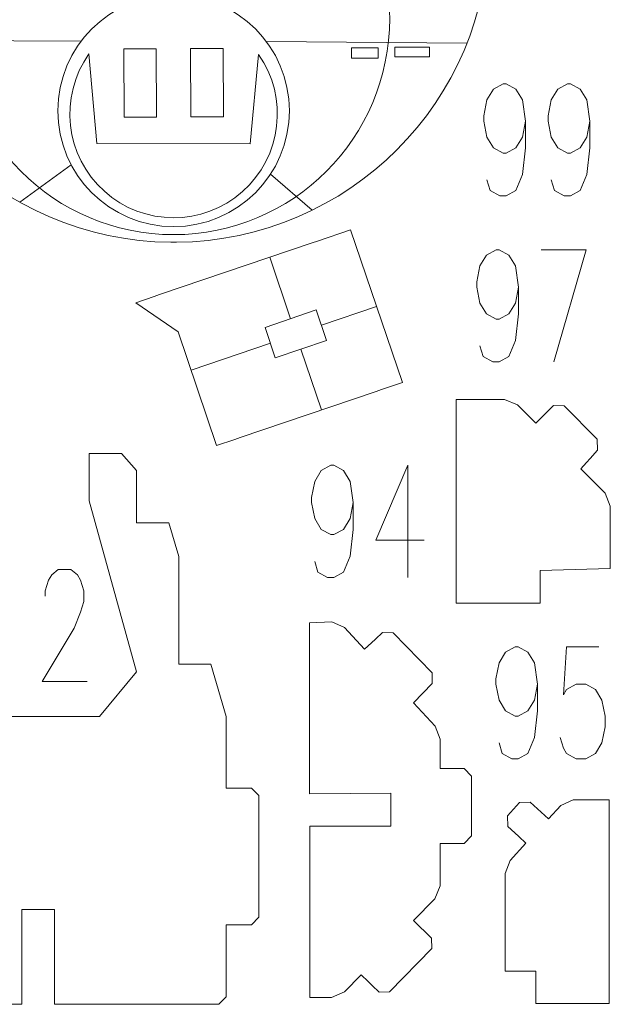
# Model space of a CAD drawing. Header units: inches. Extents: x -7.1 to 7.1, y -5.5 to 5.4.
# Tile 3 of 13: x -0.7 to 1.6, y -5.4 to -1.4. Entities that reach past the tile are written whole.
import ezdxf

# ---------------------------------------------------------------- set-up
doc = ezdxf.new("R2010")
doc.units = ezdxf.units.IN
doc.header["$MEASUREMENT"] = 0
doc.layers.add('Layer 1', color=7, linetype='Continuous')

msp = doc.modelspace()

# ---------------------------------------------------------------- linework, layer by layer
at = {"layer": 'Layer 1', "color": 5, "lineweight": 9}
for points in [[(0.6035, -1.5772), (0.7103, -1.5772), (0.7103, -1.5355), (0.6035, -1.5355), (0.6035, -1.5772)], [(0.778, -1.5719), (0.916, -1.5719), (0.916, -1.5329), (0.778, -1.5329), (0.778, -1.5719)]]:
    msp.add_lwpolyline(points, close=True, dxfattribs=at)
at = {"layer": 'Layer 1', "color": 1, "lineweight": 9}
msp.add_ellipse((-0.1088, -1.7875), major_axis=(0, 0.4637), ratio=1, dxfattribs=at)
for points, knots in [([(-0.6625, -0.7519), (-0.8532, -0.9107), (-0.9746, -1.15), (-0.9746, -1.4175), (-0.9746, -1.4175), (-0.9746, -1.8957), (-0.5869, -2.2833), (-0.1088, -2.2833), (-0.1088, -2.2833), (0.3694, -2.2833), (0.7571, -1.8957), (0.7571, -1.4175), (0.7571, -1.4175), (0.7571, -1.1429), (0.6292, -0.8982), (0.4298, -0.7396)], [0, 0, 0, 0, 0.2, 0.2, 0.2, 0.2, 0.4, 0.4, 0.4, 0.4, 0.6, 0.6, 0.6, 0.6, 1, 1, 1, 1]), ([(1.3013, -1.8287), (1.3013, -1.8287), (1.2886, -1.8929), (1.2886, -1.8929), (1.2886, -1.8929), (1.2886, -1.8929), (1.2626, -1.9358), (1.2626, -1.9358), (1.2626, -1.9358), (1.2626, -1.9358), (1.224, -1.957), (1.224, -1.957), (1.224, -1.957), (1.224, -1.957), (1.2112, -1.957), (1.2112, -1.957), (1.2112, -1.957), (1.2112, -1.957), (1.1726, -1.9358), (1.1726, -1.9358), (1.1726, -1.9358), (1.1726, -1.9358), (1.1467, -1.8929), (1.1467, -1.8929), (1.1467, -1.8929), (1.1467, -1.8929), (1.1339, -1.8287), (1.1339, -1.8287), (1.1339, -1.8287), (1.1339, -1.8287), (1.1339, -1.8076), (1.1339, -1.8076), (1.1339, -1.8076), (1.1339, -1.8076), (1.1467, -1.7435), (1.1467, -1.7435), (1.1467, -1.7435), (1.1467, -1.7435), (1.1726, -1.7005), (1.1726, -1.7005), (1.1726, -1.7005), (1.1726, -1.7005), (1.2112, -1.6794), (1.2112, -1.6794), (1.2112, -1.6794), (1.2112, -1.6794), (1.224, -1.6794), (1.224, -1.6794), (1.224, -1.6794), (1.224, -1.6794), (1.2626, -1.7005), (1.2626, -1.7005), (1.2626, -1.7005), (1.2626, -1.7005), (1.2886, -1.7435), (1.2886, -1.7435), (1.2886, -1.7435), (1.2886, -1.7435), (1.3013, -1.8287), (1.3013, -1.8287), (1.3013, -1.8287), (1.3013, -1.8287), (1.3013, -1.9358), (1.3013, -1.9358), (1.3013, -1.9358), (1.3013, -1.9358), (1.2886, -2.0429), (1.2886, -2.0429), (1.2886, -2.0429), (1.2886, -2.0429), (1.2626, -2.107), (1.2626, -2.107), (1.2626, -2.107), (1.2626, -2.107), (1.224, -2.1281), (1.224, -2.1281), (1.224, -2.1281), (1.224, -2.1281), (1.1985, -2.1281), (1.1985, -2.1281), (1.1985, -2.1281), (1.1985, -2.1281), (1.1598, -2.107), (1.1598, -2.107), (1.1598, -2.107), (1.1598, -2.107), (1.1467, -2.064), (1.1467, -2.064)], [0, 0, 0, 0, 0.043478, 0.043478, 0.043478, 0.043478, 0.086957, 0.086957, 0.086957, 0.086957, 0.130435, 0.130435, 0.130435, 0.130435, 0.173913, 0.173913, 0.173913, 0.173913, 0.217391, 0.217391, 0.217391, 0.217391, 0.26087, 0.26087, 0.26087, 0.26087, 0.304348, 0.304348, 0.304348, 0.304348, 0.347826, 0.347826, 0.347826, 0.347826, 0.391304, 0.391304, 0.391304, 0.391304, 0.434783, 0.434783, 0.434783, 0.434783, 0.478261, 0.478261, 0.478261, 0.478261, 0.521739, 0.521739, 0.521739, 0.521739, 0.565217, 0.565217, 0.565217, 0.565217, 0.608696, 0.608696, 0.608696, 0.608696, 0.652174, 0.652174, 0.652174, 0.652174, 0.695652, 0.695652, 0.695652, 0.695652, 0.73913, 0.73913, 0.73913, 0.73913, 0.782609, 0.782609, 0.782609, 0.782609, 0.826087, 0.826087, 0.826087, 0.826087, 0.869565, 0.869565, 0.869565, 0.869565, 0.913043, 0.913043, 0.913043, 0.913043, 1, 1, 1, 1]), ([(1.5592, -1.8287), (1.5592, -1.8287), (1.5464, -1.8929), (1.5464, -1.8929), (1.5464, -1.8929), (1.5464, -1.8929), (1.5205, -1.9358), (1.5205, -1.9358), (1.5205, -1.9358), (1.5205, -1.9358), (1.4819, -1.957), (1.4819, -1.957), (1.4819, -1.957), (1.4819, -1.957), (1.4691, -1.957), (1.4691, -1.957), (1.4691, -1.957), (1.4691, -1.957), (1.4304, -1.9358), (1.4304, -1.9358), (1.4304, -1.9358), (1.4304, -1.9358), (1.4045, -1.8929), (1.4045, -1.8929), (1.4045, -1.8929), (1.4045, -1.8929), (1.3918, -1.8287), (1.3918, -1.8287), (1.3918, -1.8287), (1.3918, -1.8287), (1.3918, -1.8076), (1.3918, -1.8076), (1.3918, -1.8076), (1.3918, -1.8076), (1.4045, -1.7435), (1.4045, -1.7435), (1.4045, -1.7435), (1.4045, -1.7435), (1.4304, -1.7005), (1.4304, -1.7005), (1.4304, -1.7005), (1.4304, -1.7005), (1.4691, -1.6794), (1.4691, -1.6794), (1.4691, -1.6794), (1.4691, -1.6794), (1.4819, -1.6794), (1.4819, -1.6794), (1.4819, -1.6794), (1.4819, -1.6794), (1.5205, -1.7005), (1.5205, -1.7005), (1.5205, -1.7005), (1.5205, -1.7005), (1.5464, -1.7435), (1.5464, -1.7435), (1.5464, -1.7435), (1.5464, -1.7435), (1.5592, -1.8287), (1.5592, -1.8287), (1.5592, -1.8287), (1.5592, -1.8287), (1.5592, -1.9358), (1.5592, -1.9358), (1.5592, -1.9358), (1.5592, -1.9358), (1.5464, -2.0429), (1.5464, -2.0429), (1.5464, -2.0429), (1.5464, -2.0429), (1.5205, -2.107), (1.5205, -2.107), (1.5205, -2.107), (1.5205, -2.107), (1.4819, -2.1281), (1.4819, -2.1281), (1.4819, -2.1281), (1.4819, -2.1281), (1.4559, -2.1281), (1.4559, -2.1281), (1.4559, -2.1281), (1.4559, -2.1281), (1.4173, -2.107), (1.4173, -2.107), (1.4173, -2.107), (1.4173, -2.107), (1.4045, -2.064), (1.4045, -2.064)], [0, 0, 0, 0, 0.043478, 0.043478, 0.043478, 0.043478, 0.086957, 0.086957, 0.086957, 0.086957, 0.130435, 0.130435, 0.130435, 0.130435, 0.173913, 0.173913, 0.173913, 0.173913, 0.217391, 0.217391, 0.217391, 0.217391, 0.26087, 0.26087, 0.26087, 0.26087, 0.304348, 0.304348, 0.304348, 0.304348, 0.347826, 0.347826, 0.347826, 0.347826, 0.391304, 0.391304, 0.391304, 0.391304, 0.434783, 0.434783, 0.434783, 0.434783, 0.478261, 0.478261, 0.478261, 0.478261, 0.521739, 0.521739, 0.521739, 0.521739, 0.565217, 0.565217, 0.565217, 0.565217, 0.608696, 0.608696, 0.608696, 0.608696, 0.652174, 0.652174, 0.652174, 0.652174, 0.695652, 0.695652, 0.695652, 0.695652, 0.73913, 0.73913, 0.73913, 0.73913, 0.782609, 0.782609, 0.782609, 0.782609, 0.826087, 0.826087, 0.826087, 0.826087, 0.869565, 0.869565, 0.869565, 0.869565, 0.913043, 0.913043, 0.913043, 0.913043, 1, 1, 1, 1]), ([(1.2735, -2.4934), (1.2735, -2.4934), (1.2608, -2.5575), (1.2608, -2.5575), (1.2608, -2.5575), (1.2608, -2.5575), (1.2349, -2.6005), (1.2349, -2.6005), (1.2349, -2.6005), (1.2349, -2.6005), (1.1962, -2.6216), (1.1962, -2.6216), (1.1962, -2.6216), (1.1962, -2.6216), (1.1835, -2.6216), (1.1835, -2.6216), (1.1835, -2.6216), (1.1835, -2.6216), (1.1448, -2.6005), (1.1448, -2.6005), (1.1448, -2.6005), (1.1448, -2.6005), (1.1189, -2.5575), (1.1189, -2.5575), (1.1189, -2.5575), (1.1189, -2.5575), (1.1061, -2.4934), (1.1061, -2.4934), (1.1061, -2.4934), (1.1061, -2.4934), (1.1061, -2.4722), (1.1061, -2.4722), (1.1061, -2.4722), (1.1061, -2.4722), (1.1189, -2.4081), (1.1189, -2.4081), (1.1189, -2.4081), (1.1189, -2.4081), (1.1448, -2.3652), (1.1448, -2.3652), (1.1448, -2.3652), (1.1448, -2.3652), (1.1835, -2.344), (1.1835, -2.344), (1.1835, -2.344), (1.1835, -2.344), (1.1962, -2.344), (1.1962, -2.344), (1.1962, -2.344), (1.1962, -2.344), (1.2349, -2.3652), (1.2349, -2.3652), (1.2349, -2.3652), (1.2349, -2.3652), (1.2608, -2.4081), (1.2608, -2.4081), (1.2608, -2.4081), (1.2608, -2.4081), (1.2735, -2.4934), (1.2735, -2.4934), (1.2735, -2.4934), (1.2735, -2.4934), (1.2735, -2.6005), (1.2735, -2.6005), (1.2735, -2.6005), (1.2735, -2.6005), (1.2608, -2.7075), (1.2608, -2.7075), (1.2608, -2.7075), (1.2608, -2.7075), (1.2349, -2.7716), (1.2349, -2.7716), (1.2349, -2.7716), (1.2349, -2.7716), (1.1962, -2.7928), (1.1962, -2.7928), (1.1962, -2.7928), (1.1962, -2.7928), (1.1707, -2.7928), (1.1707, -2.7928), (1.1707, -2.7928), (1.1707, -2.7928), (1.132, -2.7716), (1.132, -2.7716), (1.132, -2.7716), (1.132, -2.7716), (1.1189, -2.7287), (1.1189, -2.7287)], [0, 0, 0, 0, 0.043478, 0.043478, 0.043478, 0.043478, 0.086957, 0.086957, 0.086957, 0.086957, 0.130435, 0.130435, 0.130435, 0.130435, 0.173913, 0.173913, 0.173913, 0.173913, 0.217391, 0.217391, 0.217391, 0.217391, 0.26087, 0.26087, 0.26087, 0.26087, 0.304348, 0.304348, 0.304348, 0.304348, 0.347826, 0.347826, 0.347826, 0.347826, 0.391304, 0.391304, 0.391304, 0.391304, 0.434783, 0.434783, 0.434783, 0.434783, 0.478261, 0.478261, 0.478261, 0.478261, 0.521739, 0.521739, 0.521739, 0.521739, 0.565217, 0.565217, 0.565217, 0.565217, 0.608696, 0.608696, 0.608696, 0.608696, 0.652174, 0.652174, 0.652174, 0.652174, 0.695652, 0.695652, 0.695652, 0.695652, 0.73913, 0.73913, 0.73913, 0.73913, 0.782609, 0.782609, 0.782609, 0.782609, 0.826087, 0.826087, 0.826087, 0.826087, 0.869565, 0.869565, 0.869565, 0.869565, 0.913043, 0.913043, 0.913043, 0.913043, 1, 1, 1, 1]), ([(1.364, -2.344), (1.364, -2.344), (1.5442, -2.344), (1.5442, -2.344), (1.5442, -2.344), (1.5442, -2.344), (1.4154, -2.7928), (1.4154, -2.7928)], [0, 0, 0, 0, 0.333333, 0.333333, 0.333333, 0.333333, 1, 1, 1, 1]), ([(0.6111, -3.3562), (0.6111, -3.3562), (0.5984, -3.4203), (0.5984, -3.4203), (0.5984, -3.4203), (0.5984, -3.4203), (0.5725, -3.4632), (0.5725, -3.4632), (0.5725, -3.4632), (0.5725, -3.4632), (0.5338, -3.4844), (0.5338, -3.4844), (0.5338, -3.4844), (0.5338, -3.4844), (0.521, -3.4844), (0.521, -3.4844), (0.521, -3.4844), (0.521, -3.4844), (0.4824, -3.4632), (0.4824, -3.4632), (0.4824, -3.4632), (0.4824, -3.4632), (0.4565, -3.4203), (0.4565, -3.4203), (0.4565, -3.4203), (0.4565, -3.4203), (0.4437, -3.3562), (0.4437, -3.3562), (0.4437, -3.3562), (0.4437, -3.3562), (0.4437, -3.335), (0.4437, -3.335), (0.4437, -3.335), (0.4437, -3.335), (0.4565, -3.2709), (0.4565, -3.2709), (0.4565, -3.2709), (0.4565, -3.2709), (0.4824, -3.2279), (0.4824, -3.2279), (0.4824, -3.2279), (0.4824, -3.2279), (0.521, -3.2068), (0.521, -3.2068), (0.521, -3.2068), (0.521, -3.2068), (0.5338, -3.2068), (0.5338, -3.2068), (0.5338, -3.2068), (0.5338, -3.2068), (0.5725, -3.2279), (0.5725, -3.2279), (0.5725, -3.2279), (0.5725, -3.2279), (0.5984, -3.2709), (0.5984, -3.2709), (0.5984, -3.2709), (0.5984, -3.2709), (0.6111, -3.3562), (0.6111, -3.3562), (0.6111, -3.3562), (0.6111, -3.3562), (0.6111, -3.4632), (0.6111, -3.4632), (0.6111, -3.4632), (0.6111, -3.4632), (0.5984, -3.5703), (0.5984, -3.5703), (0.5984, -3.5703), (0.5984, -3.5703), (0.5725, -3.6344), (0.5725, -3.6344), (0.5725, -3.6344), (0.5725, -3.6344), (0.5338, -3.6556), (0.5338, -3.6556), (0.5338, -3.6556), (0.5338, -3.6556), (0.5083, -3.6556), (0.5083, -3.6556), (0.5083, -3.6556), (0.5083, -3.6556), (0.4696, -3.6344), (0.4696, -3.6344), (0.4696, -3.6344), (0.4696, -3.6344), (0.4565, -3.5915), (0.4565, -3.5915)], [0, 0, 0, 0, 0.043478, 0.043478, 0.043478, 0.043478, 0.086957, 0.086957, 0.086957, 0.086957, 0.130435, 0.130435, 0.130435, 0.130435, 0.173913, 0.173913, 0.173913, 0.173913, 0.217391, 0.217391, 0.217391, 0.217391, 0.26087, 0.26087, 0.26087, 0.26087, 0.304348, 0.304348, 0.304348, 0.304348, 0.347826, 0.347826, 0.347826, 0.347826, 0.391304, 0.391304, 0.391304, 0.391304, 0.434783, 0.434783, 0.434783, 0.434783, 0.478261, 0.478261, 0.478261, 0.478261, 0.521739, 0.521739, 0.521739, 0.521739, 0.565217, 0.565217, 0.565217, 0.565217, 0.608696, 0.608696, 0.608696, 0.608696, 0.652174, 0.652174, 0.652174, 0.652174, 0.695652, 0.695652, 0.695652, 0.695652, 0.73913, 0.73913, 0.73913, 0.73913, 0.782609, 0.782609, 0.782609, 0.782609, 0.826087, 0.826087, 0.826087, 0.826087, 0.869565, 0.869565, 0.869565, 0.869565, 0.913043, 0.913043, 0.913043, 0.913043, 1, 1, 1, 1]), ([(0.8303, -3.2068), (0.8303, -3.2068), (0.7016, -3.5062), (0.7016, -3.5062), (0.7016, -3.5062), (0.7016, -3.5062), (0.8949, -3.5062), (0.8949, -3.5062)], [0, 0, 0, 0, 0.333333, 0.333333, 0.333333, 0.333333, 1, 1, 1, 1]), ([(-0.6232, -3.7309), (-0.6232, -3.7309), (-0.6232, -3.7091), (-0.6232, -3.7091), (-0.6232, -3.7091), (-0.6232, -3.7091), (-0.6105, -3.6668), (-0.6105, -3.6668), (-0.6105, -3.6668), (-0.6105, -3.6668), (-0.5973, -3.645), (-0.5973, -3.645), (-0.5973, -3.645), (-0.5973, -3.645), (-0.5718, -3.6238), (-0.5718, -3.6238), (-0.5718, -3.6238), (-0.5718, -3.6238), (-0.52, -3.6238), (-0.52, -3.6238), (-0.52, -3.6238), (-0.52, -3.6238), (-0.4945, -3.645), (-0.4945, -3.645), (-0.4945, -3.645), (-0.4945, -3.645), (-0.4814, -3.6668), (-0.4814, -3.6668), (-0.4814, -3.6668), (-0.4814, -3.6668), (-0.4686, -3.7091), (-0.4686, -3.7091), (-0.4686, -3.7091), (-0.4686, -3.7091), (-0.4686, -3.752), (-0.4686, -3.752), (-0.4686, -3.752), (-0.4686, -3.752), (-0.4814, -3.795), (-0.4814, -3.795), (-0.4814, -3.795), (-0.4814, -3.795), (-0.5073, -3.8591), (-0.5073, -3.8591), (-0.5073, -3.8591), (-0.5073, -3.8591), (-0.636, -4.0726), (-0.636, -4.0726), (-0.636, -4.0726), (-0.636, -4.0726), (-0.4558, -4.0726), (-0.4558, -4.0726)], [0, 0, 0, 0, 0.071429, 0.071429, 0.071429, 0.071429, 0.142857, 0.142857, 0.142857, 0.142857, 0.214286, 0.214286, 0.214286, 0.214286, 0.285714, 0.285714, 0.285714, 0.285714, 0.357143, 0.357143, 0.357143, 0.357143, 0.428571, 0.428571, 0.428571, 0.428571, 0.5, 0.5, 0.5, 0.5, 0.571429, 0.571429, 0.571429, 0.571429, 0.642857, 0.642857, 0.642857, 0.642857, 0.714286, 0.714286, 0.714286, 0.714286, 0.785714, 0.785714, 0.785714, 0.785714, 0.857143, 0.857143, 0.857143, 0.857143, 1, 1, 1, 1]), ([(1.3497, -4.0828), (1.3497, -4.0828), (1.337, -4.1469), (1.337, -4.1469), (1.337, -4.1469), (1.337, -4.1469), (1.3111, -4.1898), (1.3111, -4.1898), (1.3111, -4.1898), (1.3111, -4.1898), (1.2724, -4.211), (1.2724, -4.211), (1.2724, -4.211), (1.2724, -4.211), (1.2597, -4.211), (1.2597, -4.211), (1.2597, -4.211), (1.2597, -4.211), (1.221, -4.1898), (1.221, -4.1898), (1.221, -4.1898), (1.221, -4.1898), (1.1951, -4.1469), (1.1951, -4.1469), (1.1951, -4.1469), (1.1951, -4.1469), (1.1823, -4.0828), (1.1823, -4.0828), (1.1823, -4.0828), (1.1823, -4.0828), (1.1823, -4.0616), (1.1823, -4.0616), (1.1823, -4.0616), (1.1823, -4.0616), (1.1951, -3.9975), (1.1951, -3.9975), (1.1951, -3.9975), (1.1951, -3.9975), (1.221, -3.9545), (1.221, -3.9545), (1.221, -3.9545), (1.221, -3.9545), (1.2597, -3.9334), (1.2597, -3.9334), (1.2597, -3.9334), (1.2597, -3.9334), (1.2724, -3.9334), (1.2724, -3.9334), (1.2724, -3.9334), (1.2724, -3.9334), (1.3111, -3.9545), (1.3111, -3.9545), (1.3111, -3.9545), (1.3111, -3.9545), (1.337, -3.9975), (1.337, -3.9975), (1.337, -3.9975), (1.337, -3.9975), (1.3497, -4.0828), (1.3497, -4.0828), (1.3497, -4.0828), (1.3497, -4.0828), (1.3497, -4.1898), (1.3497, -4.1898), (1.3497, -4.1898), (1.3497, -4.1898), (1.337, -4.2969), (1.337, -4.2969), (1.337, -4.2969), (1.337, -4.2969), (1.3111, -4.361), (1.3111, -4.361), (1.3111, -4.361), (1.3111, -4.361), (1.2724, -4.3822), (1.2724, -4.3822), (1.2724, -4.3822), (1.2724, -4.3822), (1.2469, -4.3822), (1.2469, -4.3822), (1.2469, -4.3822), (1.2469, -4.3822), (1.2082, -4.361), (1.2082, -4.361), (1.2082, -4.361), (1.2082, -4.361), (1.1951, -4.3181), (1.1951, -4.3181)], [0, 0, 0, 0, 0.043478, 0.043478, 0.043478, 0.043478, 0.086957, 0.086957, 0.086957, 0.086957, 0.130435, 0.130435, 0.130435, 0.130435, 0.173913, 0.173913, 0.173913, 0.173913, 0.217391, 0.217391, 0.217391, 0.217391, 0.26087, 0.26087, 0.26087, 0.26087, 0.304348, 0.304348, 0.304348, 0.304348, 0.347826, 0.347826, 0.347826, 0.347826, 0.391304, 0.391304, 0.391304, 0.391304, 0.434783, 0.434783, 0.434783, 0.434783, 0.478261, 0.478261, 0.478261, 0.478261, 0.521739, 0.521739, 0.521739, 0.521739, 0.565217, 0.565217, 0.565217, 0.565217, 0.608696, 0.608696, 0.608696, 0.608696, 0.652174, 0.652174, 0.652174, 0.652174, 0.695652, 0.695652, 0.695652, 0.695652, 0.73913, 0.73913, 0.73913, 0.73913, 0.782609, 0.782609, 0.782609, 0.782609, 0.826087, 0.826087, 0.826087, 0.826087, 0.869565, 0.869565, 0.869565, 0.869565, 0.913043, 0.913043, 0.913043, 0.913043, 1, 1, 1, 1]), ([(1.5948, -3.9334), (1.5948, -3.9334), (1.4657, -3.9334), (1.4657, -3.9334), (1.4657, -3.9334), (1.4657, -3.9334), (1.453, -4.1257), (1.453, -4.1257), (1.453, -4.1257), (1.453, -4.1257), (1.4657, -4.1046), (1.4657, -4.1046), (1.4657, -4.1046), (1.4657, -4.1046), (1.5044, -4.0828), (1.5044, -4.0828), (1.5044, -4.0828), (1.5044, -4.0828), (1.543, -4.0828), (1.543, -4.0828), (1.543, -4.0828), (1.543, -4.0828), (1.5817, -4.1046), (1.5817, -4.1046), (1.5817, -4.1046), (1.5817, -4.1046), (1.6076, -4.1469), (1.6076, -4.1469), (1.6076, -4.1469), (1.6076, -4.1469), (1.6204, -4.211), (1.6204, -4.211), (1.6204, -4.211), (1.6204, -4.211), (1.6204, -4.254), (1.6204, -4.254), (1.6204, -4.254), (1.6204, -4.254), (1.6076, -4.3181), (1.6076, -4.3181), (1.6076, -4.3181), (1.6076, -4.3181), (1.5817, -4.361), (1.5817, -4.361), (1.5817, -4.361), (1.5817, -4.361), (1.543, -4.3822), (1.543, -4.3822), (1.543, -4.3822), (1.543, -4.3822), (1.5044, -4.3822), (1.5044, -4.3822), (1.5044, -4.3822), (1.5044, -4.3822), (1.4657, -4.361), (1.4657, -4.361), (1.4657, -4.361), (1.4657, -4.361), (1.453, -4.3392), (1.453, -4.3392), (1.453, -4.3392), (1.453, -4.3392), (1.4402, -4.2969), (1.4402, -4.2969)], [0, 0, 0, 0, 0.058824, 0.058824, 0.058824, 0.058824, 0.117647, 0.117647, 0.117647, 0.117647, 0.176471, 0.176471, 0.176471, 0.176471, 0.235294, 0.235294, 0.235294, 0.235294, 0.294118, 0.294118, 0.294118, 0.294118, 0.352941, 0.352941, 0.352941, 0.352941, 0.411765, 0.411765, 0.411765, 0.411765, 0.470588, 0.470588, 0.470588, 0.470588, 0.529412, 0.529412, 0.529412, 0.529412, 0.588235, 0.588235, 0.588235, 0.588235, 0.647059, 0.647059, 0.647059, 0.647059, 0.705882, 0.705882, 0.705882, 0.705882, 0.764706, 0.764706, 0.764706, 0.764706, 0.823529, 0.823529, 0.823529, 0.823529, 0.882353, 0.882353, 0.882353, 0.882353, 1, 1, 1, 1])]:
    msp.add_open_spline(points, degree=3, knots=knots, dxfattribs=at)
at = {"layer": 'Layer 1', "lineweight": 9}
for points in [[(-1.3736, -1.0597), (-1.3676, -1.7496), (-0.8096, -2.3077), (-0.1197, -2.3136)], [(-0.0976, -2.3136), (0.5923, -2.3077), (1.1504, -1.7496), (1.1563, -1.0597)], [(0.4462, -2.3159), (0.4462, -2.3159), (-0.1651, -2.5235), (-0.1651, -2.5235)], [(0.1578, -3.0957), (0.1578, -3.0957), (0.7031, -2.9106), (0.7031, -2.9106)], [(1.0236, -3.1518), (1.0236, -3.1518), (1.0236, -3.4876), (1.0236, -3.4876)]]:
    msp.add_open_spline(points, degree=3, dxfattribs=at)
at = {"layer": 'Layer 1', "color": 1, "lineweight": 9}
for points in [[(-0.4796, -1.509), (-0.4796, -1.509), (-1.2886, -1.5045), (-1.2886, -1.5045)], [(0.2629, -1.5102), (0.2629, -1.5102), (1.0666, -1.5165), (1.0666, -1.5165)], [(-0.5188, -2.0044), (-0.5188, -2.0044), (-0.7248, -2.1533), (-0.7248, -2.1533)], [(0.2792, -2.0416), (0.2792, -2.0416), (0.4467, -2.1854), (0.4467, -2.1854)], [(-0.1197, -2.3137), (-0.1197, -2.3137), (-0.0976, -2.3137), (-0.0976, -2.3137)], [(0.4462, -2.3159), (0.4462, -2.3159), (0.4671, -2.3088), (0.4671, -2.3088)], [(-0.1861, -2.5306), (-0.1861, -2.5306), (-0.1651, -2.5235), (-0.1651, -2.5235)], [(0.7031, -2.9106), (0.7031, -2.9106), (0.724, -2.9035), (0.724, -2.9035)], [(1.3699, -3.0109), (1.3699, -3.0109), (1.3856, -2.9953), (1.3856, -2.9953)], [(0.1368, -3.1028), (0.1368, -3.1028), (0.1578, -3.0957), (0.1578, -3.0957)], [(1.0236, -3.1518), (1.0236, -3.1518), (1.0236, -3.1296), (1.0236, -3.1296)], [(1.546, -3.1954), (1.546, -3.1954), (1.5608, -3.1789), (1.5608, -3.1789)], [(0.8303, -3.2068), (0.8303, -3.2068), (0.8303, -3.6556), (0.8303, -3.6556)], [(-0.2572, -3.3427), (-0.2572, -3.3427), (-0.2572, -3.3206), (-0.2572, -3.3206)], [(1.0236, -3.5098), (1.0236, -3.5098), (1.0236, -3.4876), (1.0236, -3.4876)], [(1.3601, -3.7042), (1.3601, -3.7042), (1.3601, -3.6821), (1.3601, -3.6821)], [(0.6837, -3.9171), (0.6837, -3.9171), (0.7, -3.9021), (0.7, -3.9021)], [(0.9963, -4.4207), (0.9963, -4.4207), (1.0184, -4.4207), (1.0184, -4.4207)], [(0.1417, -4.499), (0.1417, -4.499), (0.1638, -4.499), (0.1638, -4.499)], [(0.4726, -4.6513), (0.4726, -4.6513), (0.4947, -4.6513), (0.4947, -4.6513)], [(1.2587, -4.678), (1.2587, -4.678), (1.275, -4.693), (1.275, -4.693)], [(0.9963, -4.7207), (0.9963, -4.7207), (1.0184, -4.7207), (1.0184, -4.7207)], [(1.6364, -4.7339), (1.6364, -4.7339), (1.6366, -4.756), (1.6366, -4.756)], [(0.1417, -5.0458), (0.1417, -5.0458), (0.1638, -5.0458), (0.1638, -5.0458)], [(1.6363, -5.164), (1.6363, -5.164), (1.6365, -5.1861), (1.6365, -5.1861)], [(1.2805, -5.2318), (1.2805, -5.2318), (1.3027, -5.2318), (1.3027, -5.2318)], [(-0.7165, -5.2922), (-0.7165, -5.2922), (-0.7165, -5.2701), (-0.7165, -5.2701)], [(-0.5865, -5.2922), (-0.5865, -5.2922), (-0.5865, -5.2701), (-0.5865, -5.2701)], [(0.6705, -5.2731), (0.6705, -5.2731), (0.6863, -5.2886), (0.6863, -5.2886)]]:
    msp.add_open_spline(points, degree=3, dxfattribs=at)
at = {"layer": 'Layer 1', "lineweight": 9}
for points, knots in [([(0.232, -1.5619), (0.3528, -1.735), (0.3248, -1.9712), (0.1668, -2.1111), (0.1668, -2.1111), (0.0088, -2.2511), (-0.229, -2.2505), (-0.3863, -2.1097), (-0.3863, -2.1097), (-0.5436, -1.9689), (-0.5698, -1.7318), (-0.4481, -1.5593), (-0.4481, -1.5593), (-0.4481, -1.5593), (-0.4169, -1.919), (-0.4169, -1.919), (-0.4169, -1.919), (-0.4169, -1.919), (0.1975, -1.9192), (0.1975, -1.9192), (0.1975, -1.9192), (0.1975, -1.9192), (0.232, -1.5619), (0.232, -1.5619)], [0, 0, 0, 0, 0.142857, 0.142857, 0.142857, 0.142857, 0.285714, 0.285714, 0.285714, 0.285714, 0.428571, 0.428571, 0.428571, 0.428571, 0.571429, 0.571429, 0.571429, 0.571429, 0.714286, 0.714286, 0.714286, 0.714286, 1, 1, 1, 1]), ([(-0.1789, -1.5394), (-0.1789, -1.5394), (-0.1774, -1.8125), (-0.1774, -1.8125), (-0.1774, -1.8125), (-0.1774, -1.8125), (-0.3074, -1.8132), (-0.3074, -1.8132), (-0.3074, -1.8132), (-0.3074, -1.8132), (-0.3089, -1.54), (-0.3089, -1.54), (-0.3089, -1.54), (-0.3089, -1.54), (-0.1789, -1.5394), (-0.1789, -1.5394)], [0, 0, 0, 0, 0.2, 0.2, 0.2, 0.2, 0.4, 0.4, 0.4, 0.4, 0.6, 0.6, 0.6, 0.6, 1, 1, 1, 1]), ([(0.0893, -1.5379), (0.0893, -1.5379), (0.0908, -1.8111), (0.0908, -1.8111), (0.0908, -1.8111), (0.0908, -1.8111), (-0.0392, -1.8118), (-0.0392, -1.8118), (-0.0392, -1.8118), (-0.0392, -1.8118), (-0.0407, -1.5386), (-0.0407, -1.5386), (-0.0407, -1.5386), (-0.0407, -1.5386), (0.0893, -1.5379), (0.0893, -1.5379)], [0, 0, 0, 0, 0.2, 0.2, 0.2, 0.2, 0.4, 0.4, 0.4, 0.4, 0.6, 0.6, 0.6, 0.6, 1, 1, 1, 1]), ([(0.724, -2.9035), (0.724, -2.9035), (0.808, -2.875), (0.808, -2.875), (0.808, -2.875), (0.808, -2.875), (0.6005, -2.2636), (0.6005, -2.2636), (0.6005, -2.2636), (0.6005, -2.2636), (0.4672, -2.3088), (0.4672, -2.3088)], [0, 0, 0, 0, 0.25, 0.25, 0.25, 0.25, 0.5, 0.5, 0.5, 0.5, 1, 1, 1, 1]), ([(-0.1861, -2.5306), (-0.1861, -2.5306), (-0.2606, -2.5559), (-0.2606, -2.5559), (-0.2606, -2.5559), (-0.2606, -2.5559), (-0.091, -2.6726), (-0.091, -2.6726), (-0.091, -2.6726), (-0.091, -2.6726), (0.0635, -3.1277), (0.0635, -3.1277), (0.0635, -3.1277), (0.0635, -3.1277), (0.1368, -3.1028), (0.1368, -3.1028)], [0, 0, 0, 0, 0.2, 0.2, 0.2, 0.2, 0.4, 0.4, 0.4, 0.4, 0.6, 0.6, 0.6, 0.6, 1, 1, 1, 1]), ([(0.4627, -2.5849), (0.4627, -2.5849), (0.504, -2.7067), (0.504, -2.7067), (0.504, -2.7067), (0.504, -2.7067), (0.2987, -2.7764), (0.2987, -2.7764), (0.2987, -2.7764), (0.2987, -2.7764), (0.2574, -2.6546), (0.2574, -2.6546), (0.2574, -2.6546), (0.2574, -2.6546), (0.4627, -2.5849), (0.4627, -2.5849)], [0, 0, 0, 0, 0.2, 0.2, 0.2, 0.2, 0.4, 0.4, 0.4, 0.4, 0.6, 0.6, 0.6, 0.6, 1, 1, 1, 1]), ([(1.3699, -3.0109), (1.3699, -3.0109), (1.3422, -3.0383), (1.3422, -3.0383), (1.3422, -3.0383), (1.3422, -3.0383), (1.2686, -2.9641), (1.2686, -2.9641), (1.2686, -2.9641), (1.2686, -2.9641), (1.2175, -2.9428), (1.2175, -2.9428), (1.2175, -2.9428), (1.2175, -2.9428), (1.0236, -2.9428), (1.0236, -2.9428), (1.0236, -2.9428), (1.0236, -2.9428), (1.0236, -3.1296), (1.0236, -3.1296)], [0, 0, 0, 0, 0.166667, 0.166667, 0.166667, 0.166667, 0.333333, 0.333333, 0.333333, 0.333333, 0.5, 0.5, 0.5, 0.5, 0.666667, 0.666667, 0.666667, 0.666667, 1, 1, 1, 1]), ([(1.5608, -3.1789), (1.5608, -3.1789), (1.5901, -3.1462), (1.5901, -3.1462), (1.5901, -3.1462), (1.5901, -3.1462), (1.5889, -3.1025), (1.5889, -3.1025), (1.5889, -3.1025), (1.5889, -3.1025), (1.4557, -2.968), (1.4557, -2.968), (1.4557, -2.968), (1.4557, -2.968), (1.4133, -2.9679), (1.4133, -2.9679), (1.4133, -2.9679), (1.4133, -2.9679), (1.3856, -2.9953), (1.3856, -2.9953)], [0, 0, 0, 0, 0.166667, 0.166667, 0.166667, 0.166667, 0.333333, 0.333333, 0.333333, 0.333333, 0.5, 0.5, 0.5, 0.5, 0.666667, 0.666667, 0.666667, 0.666667, 1, 1, 1, 1]), ([(-0.2572, -3.3206), (-0.2572, -3.3206), (-0.2572, -3.2269), (-0.2572, -3.2269), (-0.2572, -3.2269), (-0.2572, -3.2269), (-0.3182, -3.1592), (-0.3182, -3.1592), (-0.3182, -3.1592), (-0.3182, -3.1592), (-0.4475, -3.1592), (-0.4475, -3.1592), (-0.4475, -3.1592), (-0.4475, -3.1592), (-0.4475, -3.3492), (-0.4475, -3.3492), (-0.4475, -3.3492), (-0.4475, -3.3492), (-0.2575, -4.0335), (-0.2575, -4.0335), (-0.2575, -4.0335), (-0.2575, -4.0335), (-0.4055, -4.2129), (-0.4055, -4.2129), (-0.4055, -4.2129), (-0.4055, -4.2129), (-0.5704, -4.2129), (-0.5704, -4.2129), (-0.5704, -4.2129), (-0.5704, -4.2129), (-0.912, -4.2129), (-0.912, -4.2129), (-0.912, -4.2129), (-0.912, -4.2129), (-1.0493, -4.0335), (-1.0493, -4.0335), (-1.0493, -4.0335), (-1.0493, -4.0335), (-1.0296, -3.963), (-1.0296, -3.963), (-1.0296, -3.963), (-1.0296, -3.963), (-1.0973, -3.8739), (-1.0973, -3.8739), (-1.0973, -3.8739), (-1.0973, -3.8739), (-1.2085, -3.8739), (-1.2085, -3.8739), (-1.2085, -3.8739), (-1.2085, -3.8739), (-1.2085, -3.9386), (-1.2085, -3.9386)], [0, 0, 0, 0, 0.071429, 0.071429, 0.071429, 0.071429, 0.142857, 0.142857, 0.142857, 0.142857, 0.214286, 0.214286, 0.214286, 0.214286, 0.285714, 0.285714, 0.285714, 0.285714, 0.357143, 0.357143, 0.357143, 0.357143, 0.428571, 0.428571, 0.428571, 0.428571, 0.5, 0.5, 0.5, 0.5, 0.571429, 0.571429, 0.571429, 0.571429, 0.642857, 0.642857, 0.642857, 0.642857, 0.714286, 0.714286, 0.714286, 0.714286, 0.785714, 0.785714, 0.785714, 0.785714, 0.857143, 0.857143, 0.857143, 0.857143, 1, 1, 1, 1]), ([(1.3601, -3.6821), (1.3601, -3.6821), (1.3601, -3.6282), (1.3601, -3.6282), (1.3601, -3.6282), (1.3601, -3.6282), (1.6411, -3.6196), (1.6411, -3.6196), (1.6411, -3.6196), (1.6411, -3.6196), (1.6411, -3.3701), (1.6411, -3.3701), (1.6411, -3.3701), (1.6411, -3.3701), (1.62, -3.3187), (1.62, -3.3187), (1.62, -3.3187), (1.62, -3.3187), (1.5232, -3.221), (1.5232, -3.221), (1.5232, -3.221), (1.5232, -3.221), (1.546, -3.1954), (1.546, -3.1954)], [0, 0, 0, 0, 0.142857, 0.142857, 0.142857, 0.142857, 0.285714, 0.285714, 0.285714, 0.285714, 0.428571, 0.428571, 0.428571, 0.428571, 0.571429, 0.571429, 0.571429, 0.571429, 0.714286, 0.714286, 0.714286, 0.714286, 1, 1, 1, 1]), ([(0.1417, -4.499), (0.1417, -4.499), (0.1022, -4.499), (0.1022, -4.499), (0.1022, -4.499), (0.1022, -4.499), (0.1022, -4.2129), (0.1022, -4.2129), (0.1022, -4.2129), (0.1022, -4.2129), (0.0401, -4.0034), (0.0401, -4.0034), (0.0401, -4.0034), (0.0401, -4.0034), (-0.0879, -4.0034), (-0.0879, -4.0034), (-0.0879, -4.0034), (-0.0879, -4.0034), (-0.0879, -3.5718), (-0.0879, -3.5718), (-0.0879, -3.5718), (-0.0879, -3.5718), (-0.1281, -3.4364), (-0.1281, -3.4364), (-0.1281, -3.4364), (-0.1281, -3.4364), (-0.2572, -3.4364), (-0.2572, -3.4364), (-0.2572, -3.4364), (-0.2572, -3.4364), (-0.2572, -3.3427), (-0.2572, -3.3427)], [0, 0, 0, 0, 0.111111, 0.111111, 0.111111, 0.111111, 0.222222, 0.222222, 0.222222, 0.222222, 0.333333, 0.333333, 0.333333, 0.333333, 0.444444, 0.444444, 0.444444, 0.444444, 0.555556, 0.555556, 0.555556, 0.555556, 0.666667, 0.666667, 0.666667, 0.666667, 0.777778, 0.777778, 0.777778, 0.777778, 1, 1, 1, 1]), ([(1.0236, -3.5098), (1.0236, -3.5098), (1.0236, -3.7582), (1.0236, -3.7582), (1.0236, -3.7582), (1.0236, -3.7582), (1.3601, -3.7582), (1.3601, -3.7582), (1.3601, -3.7582), (1.3601, -3.7582), (1.3601, -3.7042), (1.3601, -3.7042)], [0, 0, 0, 0, 0.25, 0.25, 0.25, 0.25, 0.5, 0.5, 0.5, 0.5, 1, 1, 1, 1]), ([(0.4947, -4.6513), (0.4947, -4.6513), (0.7612, -4.6513), (0.7612, -4.6513), (0.7612, -4.6513), (0.7612, -4.6513), (0.7612, -4.5191), (0.7612, -4.5191), (0.7612, -4.5191), (0.7612, -4.5191), (0.4357, -4.5226), (0.4357, -4.5226), (0.4357, -4.5226), (0.4357, -4.5226), (0.4357, -4.2709), (0.4357, -4.2709), (0.4357, -4.2709), (0.4357, -4.2709), (0.4357, -3.8372), (0.4357, -3.8372), (0.4357, -3.8372), (0.4357, -3.8372), (0.5251, -3.8337), (0.5251, -3.8337), (0.5251, -3.8337), (0.5251, -3.8337), (0.5754, -3.8558), (0.5754, -3.8558), (0.5754, -3.8558), (0.5754, -3.8558), (0.6556, -3.9429), (0.6556, -3.9429), (0.6556, -3.9429), (0.6556, -3.9429), (0.6837, -3.9171), (0.6837, -3.9171)], [0, 0, 0, 0, 0.1, 0.1, 0.1, 0.1, 0.2, 0.2, 0.2, 0.2, 0.3, 0.3, 0.3, 0.3, 0.4, 0.4, 0.4, 0.4, 0.5, 0.5, 0.5, 0.5, 0.6, 0.6, 0.6, 0.6, 0.7, 0.7, 0.7, 0.7, 0.8, 0.8, 0.8, 0.8, 1, 1, 1, 1]), ([(0.7, -3.9021), (0.7, -3.9021), (0.7281, -3.8762), (0.7281, -3.8762), (0.7281, -3.8762), (0.7281, -3.8762), (0.7711, -3.8774), (0.7711, -3.8774), (0.7711, -3.8774), (0.7711, -3.8774), (0.9273, -4.0379), (0.9273, -4.0379), (0.9273, -4.0379), (0.9273, -4.0379), (0.9273, -4.0809), (0.9273, -4.0809), (0.9273, -4.0809), (0.9273, -4.0809), (0.853, -4.1573), (0.853, -4.1573), (0.853, -4.1573), (0.853, -4.1573), (0.939, -4.2507), (0.939, -4.2507), (0.939, -4.2507), (0.939, -4.2507), (0.9593, -4.3028), (0.9593, -4.3028), (0.9593, -4.3028), (0.9593, -4.3028), (0.9593, -4.4207), (0.9593, -4.4207), (0.9593, -4.4207), (0.9593, -4.4207), (0.9963, -4.4207), (0.9963, -4.4207)], [0, 0, 0, 0, 0.1, 0.1, 0.1, 0.1, 0.2, 0.2, 0.2, 0.2, 0.3, 0.3, 0.3, 0.3, 0.4, 0.4, 0.4, 0.4, 0.5, 0.5, 0.5, 0.5, 0.6, 0.6, 0.6, 0.6, 0.7, 0.7, 0.7, 0.7, 0.8, 0.8, 0.8, 0.8, 1, 1, 1, 1]), ([(1.0184, -4.4207), (1.0184, -4.4207), (1.0555, -4.4207), (1.0555, -4.4207), (1.0555, -4.4207), (1.0555, -4.4207), (1.0855, -4.4507), (1.0855, -4.4507), (1.0855, -4.4507), (1.0855, -4.4507), (1.0855, -4.6907), (1.0855, -4.6907), (1.0855, -4.6907), (1.0855, -4.6907), (1.0555, -4.7207), (1.0555, -4.7207), (1.0555, -4.7207), (1.0555, -4.7207), (1.0184, -4.7207), (1.0184, -4.7207)], [0, 0, 0, 0, 0.166667, 0.166667, 0.166667, 0.166667, 0.333333, 0.333333, 0.333333, 0.333333, 0.5, 0.5, 0.5, 0.5, 0.666667, 0.666667, 0.666667, 0.666667, 1, 1, 1, 1]), ([(0.1638, -5.0458), (0.1638, -5.0458), (0.2033, -5.0458), (0.2033, -5.0458), (0.2033, -5.0458), (0.2033, -5.0458), (0.2333, -5.0158), (0.2333, -5.0158), (0.2333, -5.0158), (0.2333, -5.0158), (0.2333, -4.529), (0.2333, -4.529), (0.2333, -4.529), (0.2333, -4.529), (0.2033, -4.499), (0.2033, -4.499), (0.2033, -4.499), (0.2033, -4.499), (0.1638, -4.499), (0.1638, -4.499)], [0, 0, 0, 0, 0.166667, 0.166667, 0.166667, 0.166667, 0.333333, 0.333333, 0.333333, 0.333333, 0.5, 0.5, 0.5, 0.5, 0.666667, 0.666667, 0.666667, 0.666667, 1, 1, 1, 1]), ([(1.6365, -4.7339), (1.6365, -4.7339), (1.6365, -4.5464), (1.6365, -4.5464), (1.6365, -4.5464), (1.6365, -4.5464), (1.4924, -4.5464), (1.4924, -4.5464), (1.4924, -4.5464), (1.4924, -4.5464), (1.4425, -4.5684), (1.4425, -4.5684), (1.4425, -4.5684), (1.4425, -4.5684), (1.393, -4.6222), (1.393, -4.6222), (1.393, -4.6222), (1.393, -4.6222), (1.3199, -4.555), (1.3199, -4.555), (1.3199, -4.555), (1.3199, -4.555), (1.2775, -4.5567), (1.2775, -4.5567), (1.2775, -4.5567), (1.2775, -4.5567), (1.2288, -4.6097), (1.2288, -4.6097), (1.2288, -4.6097), (1.2288, -4.6097), (1.2306, -4.6521), (1.2306, -4.6521), (1.2306, -4.6521), (1.2306, -4.6521), (1.2588, -4.678), (1.2588, -4.678)], [0, 0, 0, 0, 0.1, 0.1, 0.1, 0.1, 0.2, 0.2, 0.2, 0.2, 0.3, 0.3, 0.3, 0.3, 0.4, 0.4, 0.4, 0.4, 0.5, 0.5, 0.5, 0.5, 0.6, 0.6, 0.6, 0.6, 0.7, 0.7, 0.7, 0.7, 0.8, 0.8, 0.8, 0.8, 1, 1, 1, 1]), ([(0.6705, -5.2731), (0.6705, -5.2731), (0.6425, -5.246), (0.6425, -5.246), (0.6425, -5.246), (0.6425, -5.246), (0.5753, -5.3151), (0.5753, -5.3151), (0.5753, -5.3151), (0.5753, -5.3151), (0.5244, -5.3367), (0.5244, -5.3367), (0.5244, -5.3367), (0.5244, -5.3367), (0.437, -5.3367), (0.437, -5.3367), (0.437, -5.3367), (0.437, -5.3367), (0.437, -4.8855), (0.437, -4.8855), (0.437, -4.8855), (0.437, -4.8855), (0.437, -4.6513), (0.437, -4.6513), (0.437, -4.6513), (0.437, -4.6513), (0.4726, -4.6513), (0.4726, -4.6513)], [0, 0, 0, 0, 0.125, 0.125, 0.125, 0.125, 0.25, 0.25, 0.25, 0.25, 0.375, 0.375, 0.375, 0.375, 0.5, 0.5, 0.5, 0.5, 0.625, 0.625, 0.625, 0.625, 0.75, 0.75, 0.75, 0.75, 1, 1, 1, 1]), ([(0.9963, -4.7207), (0.9963, -4.7207), (0.9593, -4.7207), (0.9593, -4.7207), (0.9593, -4.7207), (0.9593, -4.7207), (0.9593, -4.8903), (0.9593, -4.8903), (0.9593, -4.8903), (0.9593, -4.8903), (0.9384, -4.9418), (0.9384, -4.9418), (0.9384, -4.9418), (0.9384, -4.9418), (0.853, -5.0296), (0.853, -5.0296), (0.853, -5.0296), (0.853, -5.0296), (0.9247, -5.0993), (0.9247, -5.0993), (0.9247, -5.0993), (0.9247, -5.0993), (0.9253, -5.1417), (0.9253, -5.1417), (0.9253, -5.1417), (0.9253, -5.1417), (0.7567, -5.3151), (0.7567, -5.3151), (0.7567, -5.3151), (0.7567, -5.3151), (0.7143, -5.3157), (0.7143, -5.3157), (0.7143, -5.3157), (0.7143, -5.3157), (0.6863, -5.2886), (0.6863, -5.2886)], [0, 0, 0, 0, 0.1, 0.1, 0.1, 0.1, 0.2, 0.2, 0.2, 0.2, 0.3, 0.3, 0.3, 0.3, 0.4, 0.4, 0.4, 0.4, 0.5, 0.5, 0.5, 0.5, 0.6, 0.6, 0.6, 0.6, 0.7, 0.7, 0.7, 0.7, 0.8, 0.8, 0.8, 0.8, 1, 1, 1, 1]), ([(1.275, -4.693), (1.275, -4.693), (1.3032, -4.719), (1.3032, -4.719), (1.3032, -4.719), (1.3032, -4.719), (1.2396, -4.7883), (1.2396, -4.7883), (1.2396, -4.7883), (1.2396, -4.7883), (1.2193, -4.8404), (1.2193, -4.8404), (1.2193, -4.8404), (1.2193, -4.8404), (1.2193, -5.2318), (1.2193, -5.2318), (1.2193, -5.2318), (1.2193, -5.2318), (1.2805, -5.2318), (1.2805, -5.2318)], [0, 0, 0, 0, 0.166667, 0.166667, 0.166667, 0.166667, 0.333333, 0.333333, 0.333333, 0.333333, 0.5, 0.5, 0.5, 0.5, 0.666667, 0.666667, 0.666667, 0.666667, 1, 1, 1, 1]), ([(1.6365, -5.164), (1.6365, -5.164), (1.6365, -4.8994), (1.6365, -4.8994), (1.6365, -4.8994), (1.6365, -4.8994), (1.6365, -4.756), (1.6365, -4.756)], [0, 0, 0, 0, 0.333333, 0.333333, 0.333333, 0.333333, 1, 1, 1, 1]), ([(-0.7165, -5.2701), (-0.7165, -5.2701), (-0.7165, -4.985), (-0.7165, -4.985), (-0.7165, -4.985), (-0.7165, -4.985), (-0.5865, -4.985), (-0.5865, -4.985), (-0.5865, -4.985), (-0.5865, -4.985), (-0.5865, -5.2701), (-0.5865, -5.2701)], [0, 0, 0, 0, 0.25, 0.25, 0.25, 0.25, 0.5, 0.5, 0.5, 0.5, 1, 1, 1, 1]), ([(-1.452, -5.0458), (-1.452, -5.0458), (-1.402, -5.0458), (-1.402, -5.0458), (-1.402, -5.0458), (-1.402, -5.0458), (-1.402, -5.3346), (-1.402, -5.3346), (-1.402, -5.3346), (-1.402, -5.3346), (-1.372, -5.3646), (-1.372, -5.3646), (-1.372, -5.3646), (-1.372, -5.3646), (-0.7165, -5.3646), (-0.7165, -5.3646), (-0.7165, -5.3646), (-0.7165, -5.3646), (-0.7165, -5.2922), (-0.7165, -5.2922)], [0, 0, 0, 0, 0.166667, 0.166667, 0.166667, 0.166667, 0.333333, 0.333333, 0.333333, 0.333333, 0.5, 0.5, 0.5, 0.5, 0.666667, 0.666667, 0.666667, 0.666667, 1, 1, 1, 1]), ([(-0.5865, -5.2922), (-0.5865, -5.2922), (-0.5865, -5.3646), (-0.5865, -5.3646), (-0.5865, -5.3646), (-0.5865, -5.3646), (0.0722, -5.3646), (0.0722, -5.3646), (0.0722, -5.3646), (0.0722, -5.3646), (0.1022, -5.3346), (0.1022, -5.3346), (0.1022, -5.3346), (0.1022, -5.3346), (0.1022, -5.0458), (0.1022, -5.0458), (0.1022, -5.0458), (0.1022, -5.0458), (0.1417, -5.0458), (0.1417, -5.0458)], [0, 0, 0, 0, 0.166667, 0.166667, 0.166667, 0.166667, 0.333333, 0.333333, 0.333333, 0.333333, 0.5, 0.5, 0.5, 0.5, 0.666667, 0.666667, 0.666667, 0.666667, 1, 1, 1, 1]), ([(1.3027, -5.2318), (1.3027, -5.2318), (1.3423, -5.2318), (1.3423, -5.2318), (1.3423, -5.2318), (1.3423, -5.2318), (1.3423, -5.3618), (1.3423, -5.3618), (1.3423, -5.3618), (1.3423, -5.3618), (1.6365, -5.3618), (1.6365, -5.3618), (1.6365, -5.3618), (1.6365, -5.3618), (1.6365, -5.1861), (1.6365, -5.1861)], [0, 0, 0, 0, 0.2, 0.2, 0.2, 0.2, 0.4, 0.4, 0.4, 0.4, 0.6, 0.6, 0.6, 0.6, 1, 1, 1, 1])]:
    msp.add_open_spline(points, degree=3, knots=knots, dxfattribs=at)
at = {"layer": 'Layer 1', "color": 5, "lineweight": 9}
for points in [[(0.3601, -2.6198), (0.3601, -2.6198), (0.2765, -2.3736), (0.2765, -2.3736)], [(0.4834, -2.6458), (0.4834, -2.6458), (0.7047, -2.5707), (0.7047, -2.5707)], [(-0.0388, -2.8263), (-0.0388, -2.8263), (0.279, -2.7184), (0.279, -2.7184)], [(0.4014, -2.7415), (0.4014, -2.7415), (0.484, -2.985), (0.484, -2.985)]]:
    msp.add_open_spline(points, degree=3, dxfattribs=at)

doc.saveas('drawing.dxf')
